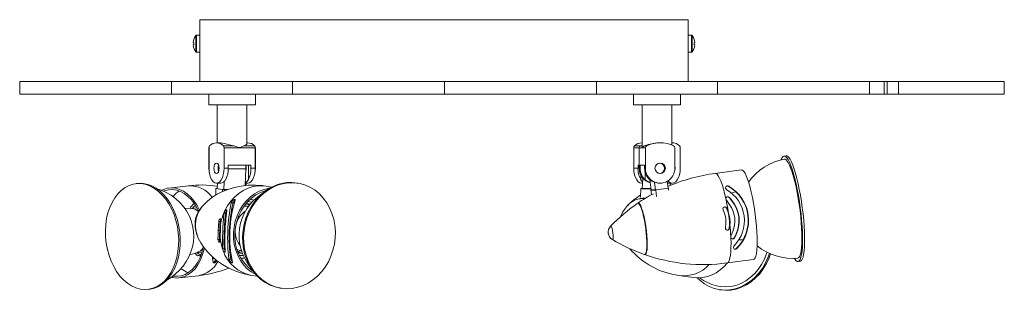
# Model space of a CAD drawing. Header units: millimetres. Extents: x -151 to 886, y -547 to 170.
# Tile 1 of 3: x -151 to 313, y -543 to -416. Entities that reach past the tile are written whole.
import ezdxf

# ---------------------------------------------------------------- set-up
doc = ezdxf.new("R2010")
doc.units = ezdxf.units.MM

msp = doc.modelspace()

# ---------------------------------------------------------------- linework, layer by layer
at = {"color": 7, "linetype": 'Continuous', "lineweight": 15}
for p, q in [((-66.06, -415.81), (163.94, -415.81)), ((-66.06, -415.81), (-66.06, -444.81)), ((163.94, -415.81), (163.94, -444.81)), ((-68.86, -425.16), (-68.85, -425.17)), ((-66.06, -423.11), (-67.55, -423.11)), ((165.42, -423.11), (163.94, -423.11)), ((166.72, -425.17), (166.73, -425.16)), ((-68.85, -426.68), (-69.13, -426.65)), ((-69.13, -427.58), (-68.85, -427.55)), ((-68.85, -429.06), (-68.86, -429.07)), ((167, -426.65), (166.72, -426.68)), ((166.72, -427.55), (167, -427.58)), ((166.73, -429.07), (166.72, -429.06)), ((-67.55, -431.11), (-66.06, -431.11)), ((163.94, -431.11), (165.42, -431.11)), ((-150.8, -444.81), (312.7, -444.81)), ((-150.8, -444.81), (-150.8, -450.81)), ((-79.3, -444.81), (-79.3, -450.81)), ((-22.3, -450.81), (-22.3, -444.81)), ((49.2, -444.81), (49.2, -450.81)), ((120.7, -444.81), (120.7, -450.81)), ((177.7, -450.81), (177.7, -444.81)), ((249.2, -444.81), (249.2, -450.81)), ((256.2, -444.81), (256.2, -450.81)), ((257.6, -444.81), (257.6, -450.81)), ((262.84, -444.81), (262.84, -450.81)), ((312.7, -450.81), (312.7, -444.81)), ((-150.8, -450.81), (312.7, -450.81)), ((-61.8, -450.81), (-61.8, -455.81)), ((-39.8, -455.81), (-39.8, -450.81)), ((138.2, -450.81), (138.2, -455.81)), ((160.2, -455.81), (160.2, -450.81)), ((-39.8, -455.81), (-61.8, -455.81)), ((-57.8, -455.81), (-57.8, -473.66)), ((-43.8, -474.1), (-43.8, -455.81)), ((160.2, -455.81), (138.2, -455.81)), ((142.2, -455.81), (142.2, -475.59)), ((156.2, -474.74), (156.2, -455.81)), ((-61.73, -485.66), (-61.73, -476.01)), ((-61.67, -476.01), (-61.67, -485.66)), ((-56.76, -473.66), (-58.13, -473.66)), ((-54.89, -475.11), (-49.94, -475.11)), ((-54.6, -476.01), (-39.93, -476.01)), ((-54.6, -485.66), (-54.6, -476.01)), ((-46.82, -475.81), (-47.73, -475.81)), ((-45.16, -475.11), (-40.21, -475.11)), ((-43.46, -473.66), (-43.8, -473.66)), ((-39.93, -485.66), (-39.93, -476.01)), ((-39.87, -476.01), (-39.87, -485.66)), ((143.81, -476.01), (138.28, -476.01)), ((138.28, -476.01), (138.28, -485.66)), ((140.82, -476.01), (140.82, -485.66)), ((142.2, -474.74), (141.38, -475.11)), ((142.2, -473.66), (142.03, -473.66)), ((142.24, -475.81), (142.26, -475.59)), ((142.43, -475.81), (142.24, -475.81)), ((144.37, -475.11), (143.36, -475.11)), ((143.81, -476.01), (143.81, -485.66)), ((150.7, -473.66), (150.42, -473.66)), ((156.38, -473.66), (156.2, -473.66)), ((157.59, -485.66), (157.59, -476.01)), ((160.13, -485.66), (160.13, -476.01)), ((209.96, -479.78), (208.98, -479.91)), ((-57.39, -485.42), (-57.42, -486.06)), ((-57.26, -484.39), (-57.39, -485.42)), ((-54.6, -485.66), (-52.61, -485.66)), ((-52.61, -484.23), (-41.96, -484.23)), ((-52.61, -485.66), (-52.61, -484.23)), ((-44.63, -493.8), (-44.31, -485.91)), ((-43.16, -490.92), (-43.16, -484.23)), ((-41.96, -484.23), (-41.96, -485.66)), ((-41.96, -485.66), (-39.93, -485.66)), ((140.27, -485.66), (138.28, -485.66)), ((140.27, -485.66), (140.27, -484.23)), ((140.27, -484.23), (140.82, -484.23)), ((141.23, -485.66), (140.82, -485.66)), ((141.23, -485.66), (141.23, -484.23)), ((141.23, -484.23), (143.4, -484.23)), ((143.4, -484.23), (143.4, -485.66)), ((143.81, -485.66), (143.4, -485.66)), ((188.92, -486.38), (176.6, -488.03)), ((-53.85, -490.92), (-53.81, -490.92)), ((-43.16, -490.92), (-43.08, -490.92)), ((141.46, -490.92), (141.54, -490.92)), ((141.54, -488.79), (141.54, -490.92)), ((142.52, -490.26), (142.3, -495.33)), ((143.56, -490.92), (143.58, -490.92)), ((143.58, -487.22), (143.58, -490.92)), ((145.75, -490.92), (145.75, -490.92)), ((145.84, -490.99), (146.48, -495.92)), ((-95.26, -492.8), (-95.98, -492.88)), ((-71.39, -493.91), (-80.52, -494.93)), ((-58.52, -498.27), (-58.4, -495.15)), ((-55.33, -495.64), (-58.4, -495.15)), ((-58.4, -495.15), (-57.79, -495.15)), ((-58.13, -492.66), (-56.18, -492.66)), ((-57.69, -492.66), (-57.79, -495.15)), ((-55.33, -495.64), (-55.37, -496.6)), ((-52.97, -495.64), (-55.33, -495.64)), ((-54.73, -495.82), (-54.56, -491.88)), ((-54.73, -495.82), (-53.41, -495.82)), ((-44.58, -492.66), (-43.46, -492.66)), ((-44.21, -492.66), (-44.15, -493.74)), ((-32.12, -494.48), (-34.82, -494.05)), ((-19.83, -492.65), (-20.34, -492.57)), ((141.66, -495.15), (141.48, -499.3)), ((146.38, -495.15), (141.66, -495.15)), ((142.03, -492.66), (142.41, -492.66)), ((146.4, -495.33), (142.3, -495.33)), ((146.45, -495.73), (146.32, -495.75)), ((148.62, -495.75), (146.32, -495.75)), ((146.32, -495.75), (146.62, -498.07)), ((148.52, -495.92), (146.48, -495.92)), ((148.04, -492.27), (148.52, -495.92)), ((154.57, -494.95), (148.62, -495.75)), ((149.03, -498.9), (148.62, -495.75)), ((150.3, -492.66), (150.7, -492.66)), ((154.45, -494.95), (154.04, -491.78)), ((154.15, -492.64), (154.47, -492.66)), ((154.45, -494.95), (154.57, -494.95)), ((154.47, -492.66), (156.38, -492.66)), ((154.57, -494.95), (154.7, -495.9)), ((155.44, -493.78), (155.49, -492.66)), ((182.76, -494.12), (182.96, -494.12)), ((181.85, -500.66), (181.71, -500.44)), ((183.13, -499.39), (183.28, -499.39)), ((186.1, -496.71), (183.95, -497.3)), ((-69.73, -504.63), (-73.21, -504.36)), ((-67.36, -504.28), (-70.2, -504.59)), ((-50.35, -501.93), (-51.24, -501.93)), ((-50.31, -502.05), (-49.75, -501.69)), ((-43.08, -503.61), (-43.66, -503.52)), ((182.57, -505.94), (181.97, -504.43)), ((181.97, -504.43), (182.12, -504.43)), ((182.12, -504.43), (182.71, -505.94)), ((-54.6, -506.57), (-54.56, -506.33)), ((-53.85, -506.57), (-54.6, -506.57)), ((183.4, -509.04), (182.57, -505.94)), ((182.71, -505.94), (183.54, -509.04)), ((183.39, -512.25), (183.4, -509.04)), ((183.4, -509.04), (183.54, -509.04)), ((183.54, -509.04), (183.54, -509.04)), ((185.88, -508.73), (185.88, -508.73)), ((187.69, -508.47), (187.83, -508.47)), ((187.83, -508.47), (187.83, -508.47)), ((-56.4, -510.63), (-57.11, -510.63)), ((-56.19, -511.86), (-56.33, -515.06)), ((-56.05, -510.27), (-56.19, -511.86)), ((183.2, -513.84), (183.39, -512.25)), ((183.2, -513.84), (183.34, -513.84)), ((183.53, -512.25), (183.34, -513.84)), ((-56.75, -519.06), (-57.45, -519.06)), ((-56.64, -514.9), (-57.33, -514.9)), ((-56.45, -518.2), (-56.43, -519.73)), ((-56.33, -515.06), (-56.33, -515.06)), ((-54.44, -515.25), (-55.13, -515.25)), ((-55.13, -515.25), (-55.13, -515.25)), ((-54.22, -519.31), (-54.6, -518.18)), ((-54.33, -518.91), (-54.2, -518.99)), ((-54.12, -515.41), (-54.12, -515.41)), ((185.59, -518.33), (185.74, -518.33)), ((-54.54, -523.5), (-55.3, -523.5)), ((-54.54, -523.5), (-54.51, -523.73)), ((186.56, -523.34), (186.76, -523.34)), ((187.61, -519.28), (189.6, -519.29)), ((-70.76, -526.35), (-67.42, -525.33)), ((-67.13, -526.73), (-68.41, -525.63)), ((-67.87, -525.46), (-65.03, -525.15)), ((-66.42, -526.66), (-67.13, -526.73)), ((-59.73, -527.73), (-60, -527.85)), ((-59.98, -528.11), (-59.23, -528.02)), ((-54.19, -524.45), (-54.07, -524.47)), ((-51.43, -528.37), (-52.32, -528.37)), ((-51.74, -526.16), (-51.34, -526.22)), ((-51.63, -527.05), (-51.19, -527.12)), ((-46.98, -524.25), (-46.41, -524.34)), ((182.25, -530.16), (194.56, -528.5)), ((215.62, -529.47), (216.6, -529.33)), ((-75.81, -537.16), (-66.68, -536.15)), ((-41.55, -536.01), (-38.85, -536.44)), ((159.53, -536.04), (166.27, -537.06)), ((-28.25, -541.94), (-27.75, -542.02)), ((-90.44, -542.57), (-89.72, -542.49)), ((178.68, -542.72), (179.22, -542.8))]:
    msp.add_line(p, q, dxfattribs=at)
at = {"color": 8, "linetype": 'Continuous', "lineweight": 15}
for p, q in [((-67.94, -430.91), (-67.94, -423.31)), ((-67.55, -431.11), (-67.55, -423.11)), ((165.42, -423.11), (165.42, -431.11)), ((165.81, -423.31), (165.81, -430.91)), ((-61.73, -476.01), (-61.67, -476.01)), ((142.2, -475.11), (138.58, -475.11)), ((-61.73, -485.66), (-61.67, -485.66)), ((-52.62, -485.91), (-44.31, -485.91))]:
    msp.add_line(p, q, dxfattribs=at)
at = {"color": 7, "linetype": 'Continuous', "lineweight": 15, "flags": 128}
for points in [[(-49.94, -475.11), (-50.03, -475.09), (-52.16, -474.61), (-54.37, -474.05), (-56.22, -473.7), (-56.76, -473.7)], [(-47.73, -475.81), (-49.56, -475.19), (-49.94, -475.11)], [(-45.16, -475.11), (-45.31, -475.16), (-46.82, -475.81)], [(-43.88, -474.1), (-43.88, -474.32), (-44.59, -474.88), (-45.16, -475.11)], [(143.36, -475.11), (143.23, -475.16), (142.43, -475.81)], [(210.27, -480.68), (209.69, -480.12), (209.14, -479.9), (208.64, -480.04), (208.19, -480.52), (207.79, -481.34), (207.71, -481.58)], [(213.89, -528.08), (214.02, -528.29), (214.62, -529.02), (215.19, -529.41), (215.72, -529.45), (216.19, -529.14), (216.62, -528.49), (216.98, -527.51), (217.28, -526.2), (217.51, -524.6), (217.66, -522.71), (217.74, -520.57), (217.74, -518.21), (217.67, -515.66), (217.52, -512.95), (217.3, -510.13), (217, -507.23), (216.65, -504.3), (216.23, -501.37), (215.75, -498.49), (215.23, -495.69), (214.67, -493.02), (214.07, -490.52), (213.45, -488.21), (212.81, -486.14), (212.16, -484.33), (211.52, -482.8), (210.89, -481.58), (210.27, -480.68), (210.27, -480.68)], [(216.6, -529.33), (216.69, -529.32), (217.17, -529.01), (217.59, -528.36), (217.96, -527.38), (218.25, -526.07), (218.48, -524.46), (218.64, -522.58), (218.72, -520.44), (218.72, -518.08), (218.64, -515.53), (218.5, -512.82), (218.27, -510), (217.98, -507.1), (217.62, -504.17), (217.2, -501.24), (216.73, -498.36), (216.21, -495.56), (215.64, -492.89), (215.04, -490.39), (214.42, -488.08), (213.78, -486.01), (213.14, -484.19), (212.5, -482.67), (211.86, -481.44), (211.25, -480.55)], [(-61.54, -487.56), (-61.6, -487.22), (-61.73, -485.66)], [(-61.67, -485.66), (-61.58, -487.22), (-61.32, -488.7), (-60.9, -490.03), (-60.34, -491.13), (-59.67, -491.97), (-58.92, -492.49), (-58.13, -492.66), (-57.35, -492.49), (-56.6, -491.97), (-55.93, -491.13), (-55.37, -490.03), (-54.95, -488.7), (-54.69, -487.22), (-54.6, -485.66)], [(-58.13, -483.19), (-57.66, -483.37), (-57.25, -483.91), (-56.98, -484.71), (-56.89, -485.66), (-56.98, -486.61), (-57.25, -487.41), (-57.66, -487.95), (-58.13, -488.14), (-58.61, -487.95), (-59.02, -487.41), (-59.29, -486.61), (-59.38, -485.66), (-59.29, -484.71), (-59.02, -483.91), (-58.61, -483.37), (-58.13, -483.19)], [(-44.31, -485.91), (-44.36, -484.85), (-44.48, -484.24)], [(-43.46, -492.66), (-42.67, -492.49), (-41.93, -491.97), (-41.26, -491.13), (-40.7, -490.03), (-40.28, -488.7), (-40.01, -487.22), (-39.93, -485.66)], [(-39.87, -485.66), (-40, -487.22), (-40.06, -487.56)], [(138.28, -485.66), (138.37, -487.22), (138.65, -488.7), (139.09, -490.03), (139.69, -491.13), (140.4, -491.97), (141.19, -492.49), (142.03, -492.66)], [(154.38, -491.58), (154.75, -491.97), (155.55, -492.49), (156.38, -492.66), (157.21, -492.49), (158.01, -491.97), (158.72, -491.13), (159.31, -490.03), (159.76, -488.7), (160.04, -487.22), (160.13, -485.66)], [(188.92, -486.38), (189, -486.38), (189.51, -486.56), (190.06, -487.09), (190.64, -487.98), (191.24, -489.2), (191.84, -490.73), (192.45, -492.55), (193.04, -494.62), (193.61, -496.91), (194.15, -499.38), (194.64, -501.99), (195.09, -504.69), (195.48, -507.44)], [(215.38, -527.98), (215.56, -527.95), (216.02, -527.61), (216.42, -526.92), (216.77, -525.9), (217.04, -524.55), (217.24, -522.91), (217.37, -520.98), (217.42, -518.81), (217.4, -516.43), (217.29, -513.87), (217.11, -511.17), (216.86, -508.37), (216.54, -505.51), (216.15, -502.64), (215.71, -499.81), (215.21, -497.05), (214.67, -494.4), (214.1, -491.91), (213.49, -489.61), (212.87, -487.54), (212.24, -485.73), (211.61, -484.21), (210.99, -483), (210.4, -482.12)], [(142.44, -492.08), (142, -491.66), (141.46, -490.92)], [(-97.37, -493.12), (-95.36, -492.83), (-93.32, -492.88), (-91.28, -493.29), (-89.26, -494.03), (-87.3, -495.11), (-85.42, -496.51), (-83.65, -498.21), (-82.02, -500.18), (-80.54, -502.39), (-79.24, -504.82), (-78.14, -507.44), (-77.25, -510.19), (-76.58, -513.05), (-76.14, -515.98), (-75.95, -518.93), (-76, -521.87), (-76.28, -524.75), (-76.81, -527.53), (-77.57, -530.17), (-78.54, -532.63), (-79.73, -534.89), (-81.1, -536.91), (-82.64, -538.65), (-84.33, -540.1), (-86.14, -541.24), (-88.06, -542.05), (-90.04, -542.52), (-92.07, -542.64), (-94.12, -542.41), (-96.15, -541.83), (-98.15, -540.91), (-100.07, -539.67), (-101.9, -538.12), (-103.6, -536.29), (-105.16, -534.19), (-106.55, -531.86), (-107.75, -529.34), (-108.75, -526.65), (-109.54, -523.83), (-110.09, -520.93), (-110.4, -517.99), (-110.48, -515.04), (-110.31, -512.13), (-109.9, -509.3), (-109.26, -506.58), (-108.39, -504.02), (-107.31, -501.66), (-106.03, -499.52), (-104.57, -497.63), (-102.95, -496.03), (-101.19, -494.73), (-99.33, -493.76), (-97.37, -493.12)], [(-95.26, -492.8), (-94.64, -492.74), (-92.6, -492.8), (-90.55, -493.21), (-88.54, -493.95), (-86.58, -495.03), (-84.7, -496.43), (-82.93, -498.13), (-81.29, -500.1), (-79.82, -502.31), (-78.52, -504.74), (-77.41, -507.36), (-76.52, -510.11), (-75.85, -512.97), (-75.42, -515.9), (-75.22, -518.85), (-75.27, -521.79), (-75.56, -524.67), (-76.09, -527.44), (-76.84, -530.09), (-77.82, -532.55), (-79, -534.81), (-80.38, -536.82), (-81.92, -538.57), (-83.61, -540.02), (-85.42, -541.16), (-87.33, -541.97), (-89.32, -542.44), (-89.72, -542.49)], [(-81.95, -538.39), (-81.86, -538.34), (-79.54, -536.95), (-77.42, -535.34), (-75.51, -533.55), (-73.82, -531.59), (-72.36, -529.5), (-71.16, -527.29), (-70.2, -525), (-69.49, -522.65), (-69.05, -520.24), (-68.87, -517.78), (-68.98, -515.29), (-69.38, -512.75), (-70.11, -510.18), (-71.07, -507.88), (-72.29, -505.68), (-73.76, -503.59), (-75.46, -501.66), (-77.38, -499.9), (-79.5, -498.34), (-81.78, -497.01), (-84.2, -495.92), (-86.74, -495.09), (-86.79, -495.08)], [(-66.14, -505.39), (-67.31, -503.15), (-68.7, -501.07), (-70.24, -499.24), (-71.92, -497.7), (-73.71, -496.48), (-75.58, -495.59), (-77.49, -495.05), (-79.41, -494.86), (-81.3, -495.05), (-83.15, -495.59), (-83.9, -495.92)], [(-66.52, -505.95), (-67.23, -504.51), (-68.52, -502.37), (-69.99, -500.48), (-71.6, -498.86), (-73.32, -497.56), (-75.13, -496.58), (-77, -495.95), (-78.89, -495.67), (-80.76, -495.76), (-82.59, -496.22), (-83.09, -496.41)], [(-34.83, -494.08), (-36.42, -493.82), (-39.86, -493.58), (-43.26, -493.64), (-46.57, -494.01), (-49.75, -494.66), (-52.76, -495.56), (-55.57, -496.7), (-58.14, -498.03), (-60.44, -499.51), (-62.46, -501.11), (-64.17, -502.79), (-65.17, -504)], [(-33.11, -495.01), (-33.37, -495.05), (-35.75, -495.59), (-38.06, -496.48), (-40.26, -497.7), (-42.32, -499.24), (-44.2, -501.07), (-45.86, -503.15), (-47.29, -505.46), (-48.45, -507.94), (-49.33, -510.56), (-49.91, -513.28), (-50.18, -516.05)], [(-28.25, -541.94), (-30.56, -541.42), (-32.96, -540.53), (-35.24, -539.31), (-37.37, -537.78), (-39.31, -535.97), (-41.04, -533.89), (-42.54, -531.58), (-43.78, -529.07), (-44.75, -526.39), (-45.43, -523.58), (-45.81, -520.69), (-45.89, -517.75), (-45.67, -514.8), (-45.15, -511.88), (-44.33, -509.04), (-43.24, -506.32), (-41.88, -503.74), (-40.27, -501.36), (-38.44, -499.2), (-36.4, -497.3), (-34.2, -495.67), (-31.86, -494.35), (-29.42, -493.35)], [(-28.91, -493.43), (-26.39, -492.77), (-23.84, -492.45), (-21.28, -492.48), (-18.76, -492.85), (-16.31, -493.58), (-13.97, -494.63), (-11.76, -496.01), (-9.72, -497.68), (-7.88, -499.63), (-6.26, -501.83), (-4.89, -504.24), (-3.79, -506.84), (-2.96, -509.59), (-2.43, -512.44), (-2.2, -515.37), (-2.27, -518.32), (-2.64, -521.26), (-3.31, -524.14), (-4.26, -526.93), (-5.49, -529.58), (-6.98, -532.06), (-8.71, -534.34), (-10.64, -536.37), (-12.76, -538.14), (-15.04, -539.62), (-17.43, -540.78), (-19.92, -541.61), (-22.46, -542.11), (-25.02, -542.25), (-27.56, -542.05), (-30.05, -541.5), (-32.46, -540.61), (-34.74, -539.39), (-36.86, -537.86), (-38.81, -536.05), (-40.54, -533.97), (-42.04, -531.66), (-43.28, -529.15), (-44.24, -526.47), (-44.92, -523.66), (-45.31, -520.77), (-45.39, -517.83), (-45.17, -514.88), (-44.65, -511.96), (-43.83, -509.12), (-42.74, -506.4), (-41.37, -503.82), (-39.77, -501.44), (-37.93, -499.28), (-35.9, -497.38), (-33.7, -495.75), (-31.36, -494.43), (-28.91, -493.43)], [(182.06, -495.75), (181.72, -495.44), (181.53, -495.04), (181.51, -494.63), (181.64, -494.3), (181.83, -494.1), (182.04, -493.99), (182.3, -493.94), (182.54, -493.95), (182.78, -494.02), (182.96, -494.12)], [(-51.24, -501.93), (-51.11, -501.56), (-50.83, -501.14), (-50.44, -500.74), (-50.08, -500.46), (-49.8, -500.31), (-49.61, -500.25), (-49.46, -500.26), (-49.38, -500.32), (-49.36, -500.44), (-49.39, -500.57)], [(-34.93, -496.17), (-35.12, -496.22), (-37.4, -497.02), (-39.59, -498.17), (-41.64, -499.64), (-43.51, -501.39), (-45.18, -503.41), (-46.6, -505.66), (-47.76, -508.09), (-48.64, -510.66), (-49.22, -513.33), (-49.49, -516.05)], [(-42.35, -500.18), (-42.03, -500.24), (-40.62, -500.61)], [(-54.31, -505.79), (-54.14, -505.54), (-53.87, -505.28), (-53.63, -505.15), (-53.45, -505.14), (-53.34, -505.23), (-53.28, -505.39), (-53.28, -505.65)], [(-50.91, -504.77), (-50.36, -504.26), (-50.33, -504.24)], [(-43.66, -503.52), (-44.14, -503.45), (-45.18, -503.42)], [(-42.68, -503.07), (-43.24, -502.75), (-44.29, -502.27)], [(-42.31, -502.47), (-43.86, -502.19), (-44.2, -502.17)], [(140.01, -502.15), (140.33, -502.08), (140.72, -502.34), (141.15, -502.94), (141.59, -503.86), (142.04, -505.08), (142.49, -506.56), (142.91, -508.25), (143.3, -510.12), (143.65, -512.1), (143.94, -514.14)], [(143.31, -526.19), (143.45, -526.25), (143.8, -526.16), (144.11, -525.73), (144.34, -524.96), (144.52, -523.88), (144.61, -522.52), (144.63, -520.92), (144.58, -519.12), (144.45, -517.17), (144.25, -515.14), (143.98, -513.08), (143.65, -511.05), (143.28, -509.11), (142.87, -507.31), (142.43, -505.71), (141.98, -504.35), (141.53, -503.27), (141.09, -502.5), (140.68, -502.07), (140.3, -501.98), (140.09, -502.11)], [(141.57, -503.81), (141.69, -504.08), (142.13, -505.24), (142.57, -506.66), (142.99, -508.32), (143.38, -510.15), (143.73, -512.1), (144.02, -514.11), (144.25, -516.13), (144.41, -518.08), (144.5, -519.91), (144.51, -521.56), (144.44, -522.99), (144.3, -524.15), (144.3, -524.16)], [(181.58, -509.3), (181.09, -507.23), (180.31, -505.2)], [(-57.11, -510.63), (-57.05, -510.29), (-56.93, -509.96), (-56.77, -509.69), (-56.58, -509.51), (-56.4, -509.44), (-56.24, -509.48), (-56.12, -509.61), (-56.05, -509.84), (-56.04, -510.14), (-56.05, -510.27)], [(-54.17, -509.55), (-53.76, -508.52), (-53.6, -508.25)], [(-53.8, -506.33), (-53.83, -506.47), (-53.85, -506.57)], [(181.4, -513.58), (181.64, -511.48), (181.58, -509.3)], [(183.54, -509.04), (183.58, -511.31), (183.53, -512.25)], [(195.48, -507.44), (195.8, -510.19), (196.06, -512.9), (196.24, -515.51), (196.34, -517.98), (196.37, -520.27), (196.32, -522.34), (196.19, -524.16), (195.98, -525.69), (195.7, -526.91), (195.35, -527.79), (194.94, -528.33), (194.56, -528.5)], [(-57.33, -514.9), (-57.25, -512.77), (-57.11, -510.63)], [(-56.4, -510.63), (-56.55, -512.72), (-56.64, -514.9)], [(-54.23, -510.3), (-54.2, -510.29), (-53.78, -510.14)], [(143.94, -514.14), (144.18, -516.17), (144.34, -518.15), (144.44, -520.02), (144.45, -521.71), (144.39, -523.19), (144.26, -524.41), (144.06, -525.33), (143.79, -525.93), (143.46, -526.19), (143.23, -526.17)], [(-67.24, -517.12), (-66.73, -518.47), (-65.59, -520.66), (-64.15, -522.84), (-62.42, -524.98), (-60.41, -527.03), (-58.13, -528.95), (-55.33, -530.89), (-52.32, -532.58), (-49.12, -533.98), (-45.8, -535.08), (-42.39, -535.87), (-41.54, -535.98)], [(-57.45, -519.06), (-57.42, -517.04), (-57.33, -514.9)], [(-56.43, -519.73), (-56.45, -520.03), (-56.52, -520.26), (-56.65, -520.39), (-56.8, -520.4), (-56.97, -520.31), (-57.14, -520.12), (-57.28, -519.85), (-57.39, -519.53), (-57.45, -519.19), (-57.45, -519.06)], [(-56.64, -514.9), (-56.73, -516.99), (-56.75, -519.06)], [(-56.44, -517.31), (-56.49, -517.04), (-56.61, -515.96)], [(-56.33, -515.06), (-56.44, -517.29), (-56.45, -518.2)], [(-54.32, -515.74), (-54.3, -515.9), (-54.23, -516.34)], [(-50.18, -516.05), (-50.14, -518.81), (-49.78, -521.53), (-49.12, -524.15), (-48.16, -526.64), (-46.92, -528.94), (-45.42, -531.02), (-43.69, -532.85), (-41.76, -534.39), (-39.65, -535.61), (-39.62, -535.63)], [(126.36, -516.21), (126.36, -516.18), (126.35, -516.17), (126.35, -516.15), (126.34, -516.15), (126.34, -516.15), (126.34, -516.17), (126.34, -516.18), (126.34, -516.21), (126.34, -516.23), (126.35, -516.25), (126.35, -516.26), (126.36, -516.27), (126.36, -516.26), (126.36, -516.25), (126.36, -516.23), (126.36, -516.21)], [(183.98, -518.29), (183.93, -517.94), (183.95, -517.75)], [(183.95, -517.75), (184, -517.6), (184.04, -517.5)], [(-79.32, -536.94), (-78.84, -537.05), (-76.92, -537.23), (-75.02, -537.05), (-73.18, -536.5), (-71.42, -535.61), (-69.77, -534.39), (-68.27, -532.85), (-66.94, -531.02), (-65.8, -528.94), (-64.87, -526.64), (-64.17, -524.15), (-63.95, -523.07)], [(-78.48, -536.31), (-78.38, -536.33), (-76.5, -536.42), (-74.64, -536.15), (-72.85, -535.51), (-71.15, -534.54), (-69.58, -533.23), (-68.16, -531.61), (-66.92, -529.72), (-65.88, -527.58), (-65.06, -525.24), (-64.47, -522.73), (-64.41, -522.38)], [(-55.27, -523.73), (-55.29, -523.59), (-55.3, -523.5)], [(-55.07, -524.27), (-55.22, -523.91), (-55.27, -523.73)], [(186.76, -523.34), (186.51, -523.53), (186.27, -523.64), (186.01, -523.69), (185.78, -523.68), (185.58, -523.61), (185.34, -523.42), (185.17, -523.09), (185.16, -522.69), (185.33, -522.24), (185.47, -522.05)], [(-59.67, -529.94), (-60.02, -527.89), (-60.1, -527.29)], [(-54.06, -524.69), (-54.07, -524.92), (-54.16, -525.05), (-54.31, -525.07), (-54.48, -524.99), (-54.66, -524.84), (-54.86, -524.61), (-55.05, -524.31), (-55.07, -524.27)], [(-54.3, -524.27), (-54.13, -524.54), (-54.06, -524.63)], [(-50.59, -529.94), (-50.58, -530.09), (-50.63, -530.15), (-50.76, -530.14), (-50.91, -530.08), (-51.1, -529.96), (-51.4, -529.72), (-51.77, -529.34), (-52.08, -528.94), (-52.29, -528.52), (-52.32, -528.37)], [(-48.46, -523.86), (-48.13, -523.98), (-46.98, -524.25)], [(-47.97, -525.24), (-47.27, -525.18), (-46.23, -525)], [(-47.92, -525.36), (-46.28, -525.66), (-46, -525.67)], [(-45, -527.96), (-45.15, -527.96), (-46.78, -527.83)], [(168.14, -537.22), (169.46, -538.44), (171.52, -539.99), (173.74, -541.22), (176.08, -542.13), (178.51, -542.7), (180.99, -542.92), (183.5, -542.79), (185.99, -542.32), (188.42, -541.5), (190.78, -540.35), (193.02, -538.89), (195.1, -537.14), (197.01, -535.12), (198.72, -532.85), (200.19, -530.38), (201.42, -527.74), (202.17, -525.64)], [(177.15, -540.88), (179.06, -541.26), (181.49, -541.43), (183.94, -541.23), (186.36, -540.69), (188.72, -539.8), (190.99, -538.58), (193.13, -537.05), (195.1, -535.24), (196.88, -533.16), (198.45, -530.85), (199.77, -528.34), (200.82, -525.68), (201.01, -525.1)], [(179.22, -542.8), (181.53, -543), (184.03, -542.87), (186.52, -542.4), (188.96, -541.58), (191.31, -540.43), (193.55, -538.97), (195.64, -537.22), (197.55, -535.2), (199.25, -532.93), (200.73, -530.46), (201.95, -527.82), (202.66, -525.86)], [(-58.02, -529.03), (-58.05, -529.1), (-58.35, -529.51), (-58.68, -529.83), (-58.96, -530.02), (-59.19, -530.12), (-59.4, -530.15), (-59.54, -530.13), (-59.63, -530.05), (-59.67, -529.94)]]:
    msp.add_lwpolyline(points, dxfattribs=at)
at = {"color": 8, "linetype": 'Continuous', "lineweight": 15, "flags": 128}
for points in [[(176.6, -488.03), (176.94, -488.07), (177.47, -488.44), (178.04, -489.16), (178.63, -490.22), (179.24, -491.62), (179.85, -493.31), (180.45, -495.28), (181.04, -497.49), (181.59, -499.9)], [(-34.82, -494.05), (-36.11, -493.89), (-38.53, -493.89), (-40.94, -494.26), (-43.3, -494.98), (-45.57, -496.06), (-47.71, -497.46), (-49.69, -499.16), (-51.47, -501.14), (-53.02, -503.36), (-54.31, -505.79)], [(-69.51, -504.52), (-68.92, -503.83), (-68.07, -503.07)], [(-43.39, -501.27), (-42.64, -501.35), (-41.48, -501.6)], [(127.37, -512.84), (127.56, -512.85), (127.8, -513.23), (128.04, -513.95), (128.26, -514.91), (128.44, -516)], [(128.44, -516), (128.55, -517.1), (128.58, -518.06), (128.52, -518.78), (128.38, -519.16), (128.22, -519.18)], [(183.98, -518.29), (184.05, -520.7), (184.04, -522.9), (183.95, -524.87), (183.78, -526.57), (183.54, -527.96), (183.22, -529.03), (182.84, -529.75), (182.4, -530.12), (182.25, -530.16)]]:
    msp.add_lwpolyline(points, dxfattribs=at)
at = {"color": 7, "linetype": 'Continuous', "lineweight": 15}
msp.add_circle((150.71, -485.64), 2.45, dxfattribs=at)
for centre, radius, start, end in [((-62.62, -427.11), 6.52, 162.6323, 175.9434), ((-62.66, -427.11), 6.5, 144.217, 162.4718), ((-67.55, -423.59), 0.48, 90, 144.217), ((165.42, -423.59), 0.48, 35.783, 90), ((160.54, -427.11), 6.5, 17.5282, 35.783), ((160.5, -427.11), 6.52, 4.0566, 17.3677), ((-62.62, -427.11), 6.52, 184.0566, 197.3677), ((-61.1, -427.11), 7.77, 176.7874, 183.2126), ((-62.66, -427.11), 6.5, 197.5282, 215.783), ((-67.55, -430.63), 0.48, 215.783, 270), ((165.42, -430.63), 0.48, 270, 324.217), ((160.54, -427.11), 6.5, 324.217, 342.4718), ((158.97, -427.11), 7.77, 356.7874, 3.2126), ((160.5, -427.11), 6.52, 342.6323, 355.9434), ((-60.51, -475.99), 1.22, 147.5162, 181.0064), ((-60.37, -475.93), 1.3, 140.8388, 183.7687), ((-58.13, -478.11), 4.42, 42.7606, 137.2394), ((-55.89, -475.93), 1.3, 356.2313, 39.1612), ((-43.64, -478.43), 4.77, 44.0969, 87.7844), ((-41.22, -475.93), 1.3, 356.2313, 39.1612), ((-41.08, -475.99), 1.22, 358.9936, 32.4838), ((139.52, -475.93), 1.25, 138.8253, 183.7407), ((142.19, -478.88), 5.22, 91.8254, 133.7835), ((141.82, -476.01), 1, 116.0042, 180.2023), ((150.98, -494.94), 21.24, 91.5172, 111.022), ((144.81, -476.01), 1, 116.0042, 180.2023), ((150.7, -488.21), 14.55, 64.2216, 115.7784), ((156.29, -478.72), 5.06, 45.5737, 90.9241), ((156.59, -476.01), 1, 359.7977, 63.9958), ((158.89, -475.93), 1.25, 356.2593, 41.1747), ((213.99, -507.69), 26.7, 100.4606, 144.3722), ((209.22, -482.73), 1.33, 27.2436, 93.4007), ((209.96, -481.24), 1.46, 28.189, 90.3328), ((-53.02, -485.66), 4.42, 159.5157, 200.4843), ((-63.5, -485.94), 10.89, 332.7916, 1.4857), ((-48.66, -485.66), 4.51, 343.1539, 18.5047), ((-52.84, -485.94), 10.89, 332.7854, 1.4779), ((150.64, -485.93), 10.38, 178.5168, 208.7546), ((147.8, -485.7), 6.98, 179.6882, 255.2965), ((148.28, -485.67), 7.05, 179.9053, 228.1308), ((150.45, -485.67), 7.05, 179.9036, 228.13), ((150.7, -485.74), 6.89, 179.3258, 0.6742), ((150.27, -485.66), 2.48, 275.4006, 84.5994), ((153.44, -485.65), 4.27, 338.8767, 13.6448), ((-56.53, -489.76), 2.92, 276.895, 336.5935), ((-46.31, -489.29), 3.62, 298.6061, 333.1391), ((148.13, -485.81), 6.86, 228.2178, 252.0001), ((150.31, -485.83), 6.83, 228.174, 269.9374), ((186.7, -567.57), 80.15, 97.2353, 113.7964), ((-65.24, -540.27), 46.77, 80.783, 97.5728), ((-23.3, -511.33), 18.99, 81.0391, 108.8044), ((173.56, -510.23), 16.79, 315.2251, 59.5768), ((182.2, -494.91), 0.972, 55.015, 93.1431), ((173.81, -510.14), 18.35, 313.9946, 60.8074), ((173.88, -510.15), 18.43, 314.3288, 60.4732), ((6.38, -517.56), 58.3, 163.0559, 192.2665), ((-24.43, -517.25), 23.14, 122.364, 221.3578), ((142.76, -509.59), 9.78, 85.6956, 139.0397), ((142.9, -509.7), 9.95, 86.5163, 138.2681), ((152.59, -518.69), 23.16, 118.5703, 137.6479), ((175.8, -552.25), 61.56, 117.3744, 125.4302), ((182.55, -500), 0.96, 39.7587, 173.9337), ((182.65, -499.96), 1.06, 176.8296, 207.2016), ((74.56, -522.8), 109.45, 8.8623, 11.789), ((182.39, -500.03), 0.973, 41.2385, 93.0659), ((171.14, -511.1), 16.76, 9.0527, 44.3565), ((171.22, -511.11), 16.82, 9.0488, 44.183), ((-62.27, -509.77), 9.97, 130.056, 148.404), ((-70.32, -510.68), 6.08, 51.553, 84.4207), ((-55.47, -512.35), 12.82, 139.9418, 176.2058), ((-54.21, -512.46), 13.87, 142.2717, 199.6909), ((-54.37, -512.41), 13.72, 142.6356, 177.9504), ((31.71, -518.56), 84.61, 168.6644, 186.6583), ((17.26, -517.93), 69.47, 166.6823, 188.6402), ((-48.07, -502.7), 2.41, 124.3695, 161.3562), ((183.54, -566.32), 77.53, 124.2092, 136.4302), ((146.11, -513.9), 15.15, 135.0996, 159.0471), ((181.2, -504.79), 0.981, 21.0683, 204.939), ((181.07, -504.79), 0.974, 21.5405, 92.528), ((167.99, -512.62), 18.31, 12.2822, 40.793), ((-54.73, -510.73), 1.68, 143.7473, 176.4218), ((-32.1, -515.99), 24.45, 156.7283, 170.2753), ((19.24, -515.37), 74.37, 173.2067, 179.9115), ((-52.48, -506.93), 2.16, 148.0553, 163.8889), ((11.36, -515.35), 65.79, 172.336, 179.9196), ((38.6, -518.49), 92.77, 172.046, 178.1004), ((-51.68, -506.98), 2.21, 147.2575, 162.8298), ((-52.14, -506.62), 1.63, 134.1016, 149.1792), ((-38.11, -514.87), 11.21, 125.5522, 170.8156), ((124.75, -516.42), 58.85, 4.6342, 9.426), ((167.88, -509.53), 18.02, 333.7406, 2.5407), ((171.39, -510.14), 16.39, 330.0247, 5.857), ((171.46, -510.15), 16.46, 330.2031, 5.8727), ((-55, -511.99), 13.27, 177.9007, 201.9018), ((-54.68, -512.52), 13.41, 177.4476, 199.3641), ((-38.29, -515.23), 11.09, 170.7221, 216.5626), ((130.3, -515.69), 4.07, 136.3559, 238.9573), ((182.37, -513.75), 0.978, 170.3664, 354.3139), ((182.22, -513.75), 0.981, 267.7902, 354.2774), ((78.93, -523.13), 105.16, 2.9339, 5.94), ((-54.98, -519.07), 1.76, 179.724, 206.9677), ((-33.48, -516.16), 23.06, 185.0641, 199.1492), ((10.67, -520.73), 66.03, 175.2422, 182.4057), ((3.3, -520.1), 57.94, 175.1972, 183.3615), ((24.9, -519.51), 79.13, 177.0329, 183.7563), ((-29.67, -517.62), 19.88, 175.4702, 235.2974), ((184.87, -517.94), 0.956, 201.1403, 336.0946), ((184.68, -517.86), 1.02, 268.7065, 332.6209), ((-69.31, -519.58), 6.04, 288.2001, 321.2638), ((-52.3, -523.19), 2.27, 193.609, 208.3741), ((168.18, -452.76), 77.5, 238.9552, 251.1968), ((164.53, -499.37), 37.01, 220.5709, 262.2366), ((185.75, -522.59), 1.1, 270.2197, 317.1392), ((213.18, -501.13), 26.91, 231.2288, 274.6882), ((-66.65, -527.93), 1.29, 41.215, 111.855), ((-60.4, -528.32), 1.8, 294.1591, 358.6824), ((-52.66, -526.5), 1.84, 49.8075, 65.1807), ((-49.05, -527.58), 2.51, 198.1768, 228.8338), ((-48.12, -522.36), 2.41, 269.3356, 306.5617), ((170.9, -448.35), 82.57, 250.5002, 277.897), ((-72.13, -484.37), 52.06, 276.0094, 292.2923), ((168.26, -519.79), 17.38, 263.4414, 323.1863), ((182.04, -520.04), 21.37, 233.3191, 256.7777)]:
    msp.add_arc(centre, radius, start, end, dxfattribs=at)
at = {"color": 8, "linetype": 'Continuous', "lineweight": 15}
for centre, radius, start, end in [((-70.74, -506.93), 13.04, 35.994, 92.8849), ((-68.73, -506.98), 12.75, 123.3607, 140.8118), ((-61.76, -518.78), 8.55, 230.6331, 244.3417), ((-38.28, -518.59), 17.72, 198.6891, 259.3762), ((-45.09, -517.27), 9.49, 255.7106, 267.5893), ((-66.93, -522.75), 12.82, 231.9613, 249.3177), ((-68.74, -523.64), 12.67, 279.348, 332.7032), ((161.72, -519.54), 16.65, 262.4192, 316.7317)]:
    msp.add_arc(centre, radius, start, end, dxfattribs=at)

doc.saveas('drawing.dxf')
